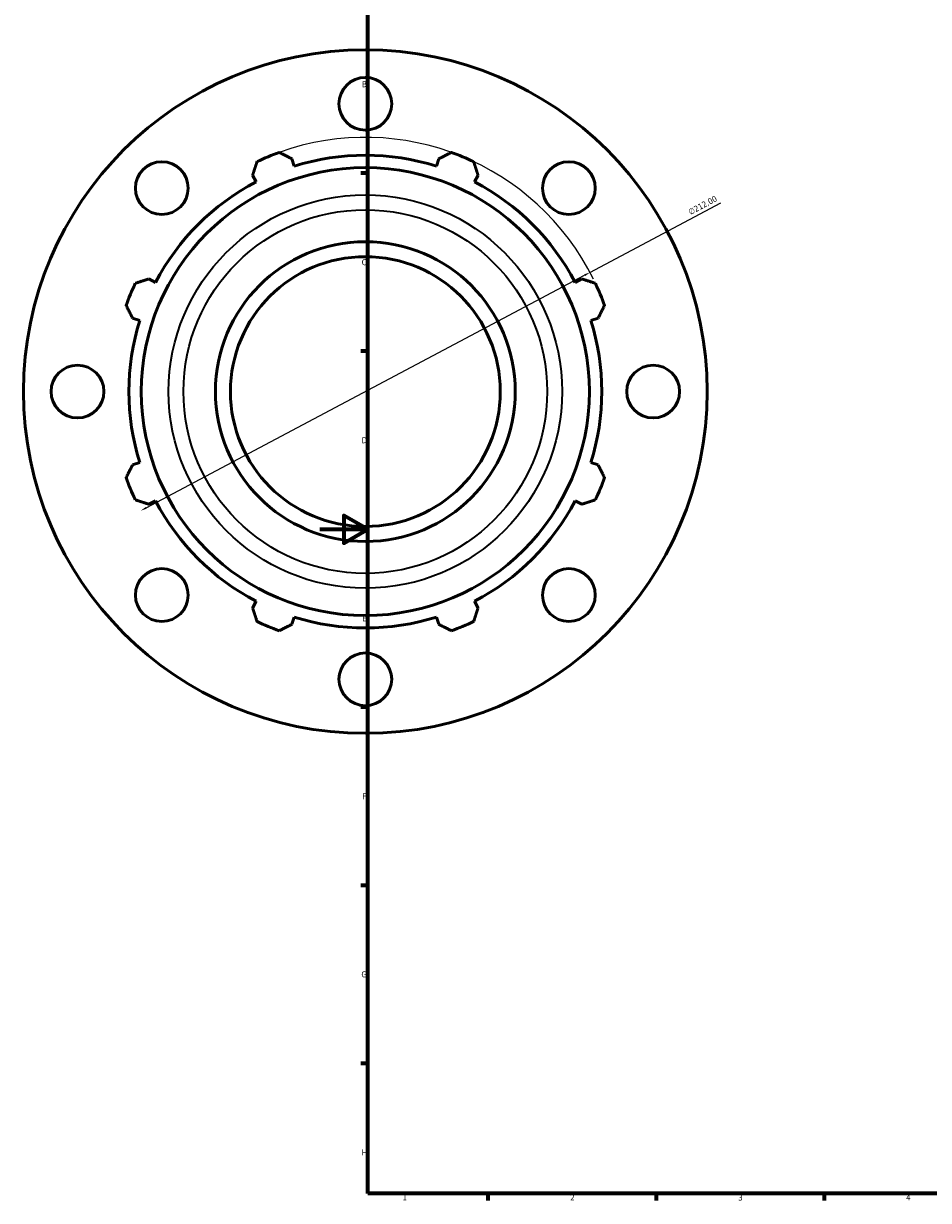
# Model space of a CAD drawing. Header units: millimetres. Extents: x -202 to 1216, y -175 to 952.
# Tile 1 of 7: x -124 to 254, y 17 to 508. Entities that reach past the tile are written whole.
import ezdxf

# ---------------------------------------------------------------- set-up
doc = ezdxf.new("R2010")
doc.units = ezdxf.units.MM
for name, color, linetype, lineweight in [('Border (ISO)', 7, 'Continuous', 70), ('Dimension (ISO)', 7, 'Continuous', 25), ('Visible (ISO)', 7, 'Continuous', 50), ('Visible Narrow (ISO)', 7, 'Continuous', 35)]:
    doc.layers.add(name, color=color, linetype=linetype, lineweight=lineweight)
doc.styles.add('Note Text (ISO)', font='tahoma.ttf')
doc.dimstyles.new('Default (ISO)', dxfattribs={"dimtxt": 2.5, "dimasz": 2.5, "dimexe": 3.175, "dimexo": 0, "dimgap": 0.762, "dimtad": 1, "dimrnd": 1e-08, "dimzin": 0, "dimtxsty": 'Note Text (ISO)', "dimcen": 0.09, "dimdle": 10, "dimclrd": 256, "dimclre": 256, "dimclrt": 232, "dimazin": 0, "dimtfac": 1.40208, "dimtmove": 0, "dimatfit": 3, "dimfxl": 1, "dimtolj": 1, "dimtzin": 0, "dimlwd": -1, "dimlwe": -1, "dimarcsym": 0})

# ---------------------------------------------------------------- blocks, each defined once
blk = doc.blocks.new('Borders Default Border')
at = {"layer": 'Border (ISO)'}
for p, q in [((20, 445.5), (17.1, 445.5)), ((20, 371.25), (17.1, 371.25)), ((20, 222.75), (17.1, 222.75)), ((20, 148.5), (17.1, 148.5)), ((20, 74.25), (17.1, 74.25)), ((70.08, 20), (70.08, 17.1)), ((140.17, 20), (140.17, 17.1)), ((210.25, 20), (210.25, 17.1))]:
    blk.add_line(p, q, dxfattribs=at)
at = {"layer": 'Border (ISO)', "flags": 128}
for points in [[(20, 20), (20, 574), (821, 574), (821, 20), (20, 20)], [(0, 297), (20, 297), (10, 302.77), (10, 291.23), (20, 297)]]:
    blk.add_lwpolyline(points, dxfattribs=at)
at = {"layer": 'Border (ISO)', "color": 232, "true_color": 0xca0064, "char_height": 2.5, "attachment_point": 7, "style": 'Note Text (ISO)'}
for s, insert in [('B', (17.59, 481.37)), ('C', (17.43, 407.08)), ('D', (17.43, 332.88)), ('E', (17.64, 258.63)), ('F', (17.7, 184.38)), ('G', (17.31, 110.08)), ('H', (17.44, 35.88)), ('1', (34.48, 17.1)), ('2', (104.37, 17.1)), ('3', (174.43, 17.05)), ('4', (244.42, 17.1))]:
    blk.add_mtext(s, dxfattribs=dict(at, insert=insert))
blk = doc.blocks.new('*D13')
at = {"layer": 'Defpoints', "color": 0, "transparency": 16777216}
for p in [(112.59, 404.11), (-74.68, 304.74)]:
    blk.add_point(p, dxfattribs=at)
at = {"layer": 'Dimension (ISO)', "transparency": 16777216}
for p, q in [((112.59, 404.11), (167.22, 433.1)), ((-72.47, 305.91), (110.38, 402.94))]:
    blk.add_line(p, q, dxfattribs=at)
blk.add_arc((18.96, 354.43), 106, 26.2357, 109.792, dxfattribs=at)
for points in [[(110.19, 403.31), (110.58, 402.57), (112.59, 404.11)], [(-72.66, 306.28), (-72.27, 305.55), (-74.68, 304.74)]]:
    blk.add_solid(points, dxfattribs=at)
at = {"layer": 'Dimension (ISO)', "color": 232, "true_color": 0xca0064, "transparency": 16777216, "insert": (153.32, 430.23), "char_height": 2.5, "attachment_point": 1, "rotation": 27.9519, "style": 'Note Text (ISO)'}
blk.add_mtext('\\A1;∅212,00', dxfattribs=at)

msp = doc.modelspace()

# ---------------------------------------------------------------- linework, layer by layer
at = {"layer": 'Visible (ISO)'}
for p, q in [((-10.685, 448.445), (-11.641, 451.478)), ((49.558, 451.478), (48.602, 448.445)), ((-28.029, 444.69), (-26.561, 441.869)), ((64.478, 441.869), (65.946, 444.69)), ((-68.483, 399.947), (-71.304, 401.415)), ((109.221, 401.415), (106.4, 399.947)), ((-78.092, 385.027), (-75.059, 384.071)), ((112.976, 384.071), (116.009, 385.027)), ((-75.059, 324.784), (-78.092, 323.828)), ((116.009, 323.828), (112.976, 324.784)), ((-71.304, 307.44), (-68.483, 308.908)), ((106.4, 308.908), (109.221, 307.44)), ((-26.561, 266.986), (-28.029, 264.165)), ((65.946, 264.165), (64.478, 266.986)), ((-11.641, 257.377), (-10.685, 260.41)), ((48.602, 260.41), (49.558, 257.377))]:
    msp.add_line(p, q, dxfattribs=at)
for centre, radius in [((18.959, 354.427), 142.5), ((18.959, 474.427), 11), ((-65.894, 439.28), 11), ((18.959, 354.427), 93.393), ((103.811, 439.28), 11), ((18.959, 354.427), 62.5), ((18.959, 354.427), 56.25), ((-101.041, 354.427), 11), ((138.959, 354.427), 11), ((-65.894, 269.575), 11), ((103.811, 269.575), 11), ((18.959, 234.427), 11)]:
    msp.add_circle(centre, radius, dxfattribs=at)
for radius, start, end in [(106, 109.79198, 115.20802), (98.58, 72.5, 107.5), (106, 64.79198, 70.20802), (98.58, 117.5, 152.5), (98.58, 27.5, 62.5), (106, 154.79198, 160.20802), (106, 19.79198, 25.20802), (98.58, 162.5, 197.5), (98.58, 342.5, 17.5), (106, 199.79198, 205.20802), (106, 334.79198, 340.20802), (98.58, 207.5, 242.5), (98.58, 297.5, 332.5), (98.58, 252.5, 287.5), (106, 244.79198, 250.20802), (106, 289.79198, 295.20802)]:
    msp.add_arc((18.959, 354.427), radius, start, end, dxfattribs=at)
for points, weights in [([(-16.934, 454.166), (-14.233, 452.794), (-11.641, 451.478)], [1, 1.00133059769, 1.0018444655]), ([(49.558, 451.478), (52.151, 452.794), (54.851, 454.166)], [1.0018444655, 1.00133059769, 1]), ([(-28.029, 444.69), (-27.127, 447.454), (-26.187, 450.333)], [1.0018444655, 1.00133059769, 1]), ([(64.105, 450.333), (65.044, 447.454), (65.946, 444.69)], [1, 1.00133059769, 1.0018444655]), ([(-76.947, 399.573), (-74.068, 400.513), (-71.304, 401.415)], [1, 1.00133059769, 1.0018444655]), ([(109.221, 401.415), (111.985, 400.513), (114.864, 399.573)], [1.0018444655, 1.00133059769, 1]), ([(-78.092, 385.027), (-79.408, 387.619), (-80.78, 390.32)], [1.0018444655, 1.00133059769, 1]), ([(118.697, 390.32), (117.325, 387.619), (116.009, 385.027)], [1, 1.00133059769, 1.0018444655]), ([(-80.78, 318.535), (-79.408, 321.235), (-78.092, 323.828)], [1, 1.00133059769, 1.0018444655]), ([(116.009, 323.828), (117.325, 321.235), (118.697, 318.535)], [1.0018444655, 1.00133059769, 1]), ([(-71.304, 307.44), (-74.068, 308.342), (-76.947, 309.281)], [1.0018444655, 1.00133059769, 1]), ([(114.864, 309.281), (111.985, 308.342), (109.221, 307.44)], [1, 1.00133059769, 1.0018444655]), ([(-26.187, 258.522), (-27.127, 261.401), (-28.029, 264.165)], [1, 1.00133059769, 1.0018444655]), ([(65.946, 264.165), (65.044, 261.401), (64.105, 258.522)], [1.0018444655, 1.00133059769, 1]), ([(-11.641, 257.377), (-14.233, 256.06), (-16.934, 254.689)], [1.0018444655, 1.00133059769, 1]), ([(54.851, 254.689), (52.151, 256.06), (49.558, 257.377)], [1, 1.00133059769, 1.0018444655])]:
    msp.add_rational_spline(points, weights, degree=2, dxfattribs=at)
at = {"layer": 'Visible Narrow (ISO)'}
for radius in [82.006, 75.817]:
    msp.add_circle((18.959, 354.427), radius, dxfattribs=at)

# ---------------------------------------------------------------- block references
msp.add_blockref('Borders Default Border', (0, 0))

# ---------------------------------------------------------------- dimensions: what is measured, and where the dimension line sits
at = {"layer": 'Dimension (ISO)'}
dim = msp.add_diameter_dim_2p(p1=(-74.676, 304.742), p2=(112.593, 404.113), dimstyle='Default (ISO)', override={"dimdec": 2, "dimlfac": 1, "dimtp": 0, "dimtm": 0, "dimtdec": 2, "dimatfit": 2}, dxfattribs=at)
dim.commit()
dim.dimension.update_dxf_attribs({"geometry": '*D13', "text_midpoint": (160.869, 429.73), "dimtype": 163})

doc.saveas('drawing.dxf')
